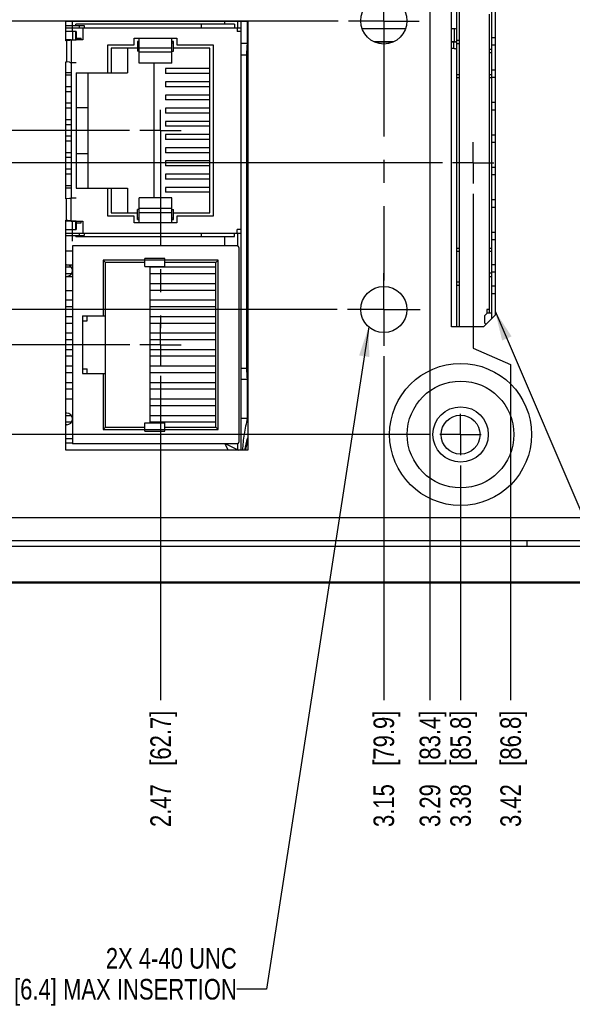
# Model space of a CAD drawing. Header units: inches. Extents: x 0 to 34, y 0 to 22.
# Tile 14 of 29: x 12.7 to 16.1, y 5.5 to 11.5. Entities that reach past the tile are written whole.
import ezdxf

# ---------------------------------------------------------------- set-up
doc = ezdxf.new("R2010")
doc.units = ezdxf.units.IN
doc.header["$LTSCALE"] = 1.87
doc.header["$MEASUREMENT"] = 0
doc.linetypes.add('CENTER', pattern=[0.6, 0.375, -0.075, 0.075, -0.075])
doc.layers.get('0').update_dxf_attribs({"linetype": 'CONTINUOUS'})
for name, color, linetype in [('02___PRT_ALL_AXES', 7, 'CONTINUOUS'), ('3_ALL_AXES', 7, 'CONTINUOUS'), ('5_ALL_CURVES', 7, 'CONTINUOUS'), ('DEFAULT_1', 7, 'CENTER'), ('DEPRESSIONS', 7, 'CONTINUOUS'), ('DETAIL', 7, 'CONTINUOUS'), ('DIMENSIONS', 7, 'CONTINUOUS')]:
    doc.layers.add(name, color=color, linetype=linetype)
doc.styles.get("Standard").update_dxf_attribs({"font": 'txt', "width": 0.8})
doc.dimstyles.new('DIMSTYLE_1', dxfattribs={"dimtxt": 0.125, "dimasz": 0.18, "dimexe": 0.125, "dimexo": 0.0625, "dimgap": 0.09, "dimtad": 0, "dimtih": 1, "dimtoh": 1, "dimlfac": 0.5, "dimzin": 4, "dimdsep": 46, "dimtxsty": 'STANDARD', "dimblk": '_FILLED', "dimblk1": '_FILLED', "dimblk2": '_FILLED', "dimcen": 0.09, "dimadec": 0, "dimazin": 0, "dimtp": 0.001, "dimtm": 0.001, "dimtfac": 1, "dimtofl": 0, "dimtmove": 0, "dimatfit": 3, "dimldrblk": '_FILLED', "dimfxl": 1, "dimtolj": 1, "dimtzin": 4, "dimarcsym": 0})
doc.dimstyles.new('DIMSTYLE_3', dxfattribs={"dimtxt": 0.125, "dimasz": 0.18, "dimexe": 0.125, "dimexo": 0.0625, "dimgap": 0.09, "dimtad": 0, "dimtih": 1, "dimtoh": 1, "dimlfac": 0.5, "dimzin": 4, "dimdsep": 46, "dimtxsty": 'STANDARD', "dimblk": '_FILLED', "dimblk1": '_FILLED', "dimblk2": '_FILLED', "dimcen": 0.09, "dimadec": 0, "dimazin": 0, "dimtp": 0.01, "dimtm": 0.01, "dimtfac": 1, "dimtofl": 0, "dimtmove": 0, "dimatfit": 3, "dimldrblk": '_FILLED', "dimfxl": 1, "dimtolj": 1, "dimtzin": 4, "dimarcsym": 0})
doc.dimstyles.get("Standard").update_dxf_attribs({"dimtxt": 0.125, "dimasz": 0.18, "dimexe": 0.125, "dimexo": 0.0625, "dimgap": 0.09, "dimtad": 0, "dimtih": 1, "dimtoh": 1, "dimzin": 4, "dimdsep": 46, "dimtxsty": 'STANDARD', "dimblk": '_FILLED', "dimblk1": '_FILLED', "dimblk2": '_FILLED', "dimcen": 0.09, "dimadec": 0, "dimazin": 0, "dimtol": 1, "dimtp": 0.02, "dimtm": 0.02, "dimtfac": 1, "dimtofl": 0, "dimtmove": 0, "dimatfit": 3, "dimldrblk": '_FILLED', "dimfxl": 1, "dimtolj": 1, "dimtzin": 4, "dimarcsym": 0})

# ---------------------------------------------------------------- blocks, each defined once
blk = doc.blocks.new('*D4')
at = {"layer": 'DIMENSIONS', "color": 2, "linetype": 'CONTINUOUS'}
blk.add_line((13.6021, 9.3207), (13.6021, 7.3519), dxfattribs=at)
at = {"layer": 'DIMENSIONS', "color": 2, "linetype": 'CONTINUOUS', "insert": (13.5396, 7.2894), "char_height": 0.125, "width": 1.125, "attachment_point": 3, "rotation": 90, "line_spacing_factor": 0.9}
blk.add_mtext('2.47{\\Ftxt.shx;\\W1.000000;\\H0.125000; }[62.7]', dxfattribs=at)
blk = doc.blocks.new('_FILLED')
at = {"color": 0, "linetype": 'BYBLOCK'}
blk.add_solid([(0, 0), (-1, 0.174), (-1, -0.174)], dxfattribs=at)
blk = doc.blocks.new('*D5')
at = {"layer": 'DIMENSIONS', "color": 2, "linetype": 'CONTINUOUS'}
blk.add_line((14.9569, 9.4395), (14.9569, 7.3519), dxfattribs=at)
at = {"layer": 'DIMENSIONS', "color": 2, "linetype": 'CONTINUOUS', "insert": (14.8944, 7.2894), "char_height": 0.125, "width": 1.125, "attachment_point": 3, "rotation": 90, "line_spacing_factor": 0.9}
blk.add_mtext('3.15{\\Ftxt.shx;\\W1.000000;\\H0.125000; }[79.9]', dxfattribs=at)
blk = doc.blocks.new('*D6')
at = {"layer": 'DIMENSIONS', "color": 2, "linetype": 'CONTINUOUS'}
blk.add_line((15.423, 8.7757), (15.423, 7.3519), dxfattribs=at)
at = {"layer": 'DIMENSIONS', "color": 2, "linetype": 'CONTINUOUS', "insert": (15.3605, 7.2894), "char_height": 0.125, "width": 1.125, "attachment_point": 3, "rotation": 90, "line_spacing_factor": 0.9}
blk.add_mtext('3.38{\\Ftxt.shx;\\W1.000000;\\H0.125000; }[85.8]', dxfattribs=at)
blk = doc.blocks.new('*D7')
at = {"layer": 'DIMENSIONS', "color": 2, "linetype": 'CONTINUOUS'}
for p, q in [((15.5001, 10.4237), (15.5001, 9.487)), ((15.5001, 9.487), (15.7271, 9.3889)), ((15.7271, 9.3889), (15.7271, 7.3519))]:
    blk.add_line(p, q, dxfattribs=at)
at = {"layer": 'DIMENSIONS', "color": 2, "linetype": 'CONTINUOUS', "insert": (15.6646, 7.2894), "char_height": 0.125, "width": 1.125, "attachment_point": 3, "rotation": 90, "line_spacing_factor": 0.9}
blk.add_mtext('3.42{\\Ftxt.shx;\\W1.000000;\\H0.125000; }[86.8]', dxfattribs=at)
blk = doc.blocks.new('*D13')
at = {"layer": 'DIMENSIONS', "color": 2, "linetype": 'CONTINUOUS'}
blk.add_line((13.4144, 9.5084), (7.8552, 9.5084), dxfattribs=at)
at = {"layer": 'DIMENSIONS', "color": 2, "linetype": 'CONTINUOUS', "insert": (7.7927, 9.5709), "char_height": 0.125, "width": 1.025, "attachment_point": 3, "line_spacing_factor": 0.9}
blk.add_mtext('.73{\\Ftxt.shx;\\W1.000000;\\H0.125000; }[18.6]', dxfattribs=at)
blk = doc.blocks.new('*D14')
at = {"layer": 'DIMENSIONS', "color": 2, "linetype": 'CONTINUOUS'}
for p, q in [((8.1496, 8.9634), (8.0429, 8.7922)), ((15.2353, 8.9634), (8.1496, 8.9634)), ((8.0429, 8.7922), (7.8552, 8.7922))]:
    blk.add_line(p, q, dxfattribs=at)
at = {"layer": 'DIMENSIONS', "color": 2, "linetype": 'CONTINUOUS', "insert": (7.7927, 8.8547), "char_height": 0.125, "width": 1.025, "attachment_point": 3, "line_spacing_factor": 0.9}
blk.add_mtext('.46{\\Ftxt.shx;\\W1.000000;\\H0.125000; }[11.7]', dxfattribs=at)
blk = doc.blocks.new('*D15')
at = {"layer": 'DIMENSIONS', "color": 2, "linetype": 'CONTINUOUS'}
blk.add_line((14.6743, 9.7221), (7.8552, 9.7221), dxfattribs=at)
at = {"layer": 'DIMENSIONS', "color": 2, "linetype": 'CONTINUOUS', "insert": (7.7927, 9.7846), "char_height": 0.125, "width": 1.025, "attachment_point": 3, "line_spacing_factor": 0.9}
blk.add_mtext('.84{\\Ftxt.shx;\\W1.000000;\\H0.125000; }[21.4]', dxfattribs=at)
blk = doc.blocks.new('*D16')
at = {"layer": 'DIMENSIONS', "color": 2, "linetype": 'CONTINUOUS'}
for p, q in [((8.1344, 10.6114), (8.0429, 10.4545)), ((15.3124, 10.6114), (8.1344, 10.6114)), ((8.0429, 10.4545), (7.8552, 10.4545))]:
    blk.add_line(p, q, dxfattribs=at)
at = {"layer": 'DIMENSIONS', "color": 2, "linetype": 'CONTINUOUS', "insert": (7.7927, 10.517), "char_height": 0.125, "width": 1.125, "attachment_point": 3, "line_spacing_factor": 0.9}
blk.add_mtext('1.29{\\Ftxt.shx;\\W1.000000;\\H0.125000; }[32.7]', dxfattribs=at)
blk = doc.blocks.new('*D17')
at = {"layer": 'DIMENSIONS', "color": 2, "linetype": 'CONTINUOUS'}
for p, q in [((8.142, 11.4721), (8.0353, 11.3314)), ((14.6804, 11.4721), (8.142, 11.4721)), ((8.0353, 11.3314), (7.8552, 11.3314))]:
    blk.add_line(p, q, dxfattribs=at)
at = {"layer": 'DIMENSIONS', "color": 2, "linetype": 'CONTINUOUS', "insert": (7.7927, 11.3939), "char_height": 0.125, "width": 1.125, "attachment_point": 3, "line_spacing_factor": 0.9}
blk.add_mtext('1.72{\\Ftxt.shx;\\W1.000000;\\H0.125000; }[43.6]', dxfattribs=at)
blk = doc.blocks.new('*D18')
at = {"layer": 'DIMENSIONS', "color": 2, "linetype": 'CONTINUOUS'}
blk.add_line((13.4134, 10.8084), (7.8552, 10.8084), dxfattribs=at)
at = {"layer": 'DIMENSIONS', "color": 2, "linetype": 'CONTINUOUS', "insert": (7.7927, 10.8709), "char_height": 0.125, "width": 1.125, "attachment_point": 3, "line_spacing_factor": 0.9}
blk.add_mtext('1.38{\\Ftxt.shx;\\W1.000000;\\H0.125000; }[35.2]', dxfattribs=at)
blk = doc.blocks.new('*D19')
at = {"layer": 'DIMENSIONS', "color": 2, "linetype": 'CONTINUOUS'}
blk.add_line((15.0494, 12.0644), (7.8552, 12.0644), dxfattribs=at)
at = {"layer": 'DIMENSIONS', "color": 2, "linetype": 'CONTINUOUS', "insert": (7.7927, 12.1269), "char_height": 0.125, "width": 1.125, "attachment_point": 3, "line_spacing_factor": 0.9}
blk.add_mtext('2.01{\\Ftxt.shx;\\W1.000000;\\H0.125000; }[51.1]', dxfattribs=at)
blk = doc.blocks.new('*D20')
at = {"layer": 'DIMENSIONS', "color": 2, "linetype": 'CONTINUOUS'}
blk.add_line((13.4464, 12.3284), (7.8552, 12.3284), dxfattribs=at)
at = {"layer": 'DIMENSIONS', "color": 2, "linetype": 'CONTINUOUS', "insert": (7.7927, 12.3909), "char_height": 0.125, "width": 1.125, "attachment_point": 3, "line_spacing_factor": 0.9}
blk.add_mtext('2.14{\\Ftxt.shx;\\W1.000000;\\H0.125000; }[54.5]', dxfattribs=at)
blk = doc.blocks.new('*D21')
at = {"layer": 'DIMENSIONS', "color": 2, "linetype": 'CONTINUOUS'}
for p, q in [((12.8641, 13.4284), (12.7549, 13.233)), ((13.4464, 13.4284), (12.8641, 13.4284)), ((12.7549, 13.233), (7.8552, 13.233))]:
    blk.add_line(p, q, dxfattribs=at)
at = {"layer": 'DIMENSIONS', "color": 2, "linetype": 'CONTINUOUS', "insert": (7.7927, 13.2955), "char_height": 0.125, "width": 1.125, "attachment_point": 3, "line_spacing_factor": 0.9}
blk.add_mtext('2.69{\\Ftxt.shx;\\W1.000000;\\H0.125000; }[68.4]', dxfattribs=at)
blk = doc.blocks.new('*D25')
at = {"layer": 'DIMENSIONS', "color": 2, "linetype": 'CONTINUOUS'}
for p, q in [((14.7579, 13.4114), (14.6332, 13.068)), ((15.2644, 13.4114), (14.7579, 13.4114)), ((14.6332, 13.068), (7.8552, 13.068))]:
    blk.add_line(p, q, dxfattribs=at)
at = {"layer": 'DIMENSIONS', "color": 2, "linetype": 'CONTINUOUS', "insert": (7.7927, 13.1305), "char_height": 0.125, "width": 1.125, "attachment_point": 3, "line_spacing_factor": 0.9}
blk.add_mtext('2.69{\\Ftxt.shx;\\W1.000000;\\H0.125000; }[68.2]', dxfattribs=at)
blk = doc.blocks.new('*D27')
at = {"layer": 'DIMENSIONS', "color": 2, "linetype": 'CONTINUOUS'}
blk.add_line((15.2371, 11.8767), (15.2371, 7.3519), dxfattribs=at)
at = {"layer": 'DIMENSIONS', "color": 2, "linetype": 'CONTINUOUS', "insert": (15.1746, 7.2894), "char_height": 0.125, "width": 1.125, "attachment_point": 3, "rotation": 90, "line_spacing_factor": 0.9}
blk.add_mtext('3.29{\\Ftxt.shx;\\W1.000000;\\H0.125000; }[83.4]', dxfattribs=at)
blk = doc.blocks.new('*D34')
at = {"layer": 'DIMENSIONS', "color": 2, "linetype": 'CONTINUOUS'}
blk.add_line((18.0168, 9.9929), (18.0168, 7.3519), dxfattribs=at)
at = {"layer": 'DIMENSIONS', "color": 2, "linetype": 'CONTINUOUS', "insert": (17.9543, 7.2894), "char_height": 0.125, "width": 1.225, "attachment_point": 3, "rotation": 90, "line_spacing_factor": 0.9}
blk.add_mtext('4.68{\\Ftxt.shx;\\W1.000000;\\H0.125000; }[118.7]', dxfattribs=at)
blk = doc.blocks.new('*D35')
at = {"layer": 'DIMENSIONS', "color": 2, "linetype": 'CONTINUOUS'}
blk.add_line((20.1268, 9.9929), (20.1268, 7.3519), dxfattribs=at)
at = {"layer": 'DIMENSIONS', "color": 2, "linetype": 'CONTINUOUS', "insert": (20.0643, 7.2894), "char_height": 0.125, "width": 1.225, "attachment_point": 3, "rotation": 90, "line_spacing_factor": 0.9}
blk.add_mtext('5.73{\\Ftxt.shx;\\W1.000000;\\H0.125000; }[145.5]', dxfattribs=at)
blk = doc.blocks.new('*D36')
at = {"layer": 'DIMENSIONS', "color": 2, "linetype": 'CONTINUOUS'}
blk.add_line((21.1818, 10.3728), (21.1818, 7.3519), dxfattribs=at)
at = {"layer": 'DIMENSIONS', "color": 2, "linetype": 'CONTINUOUS', "insert": (21.1193, 7.2894), "char_height": 0.125, "width": 1.225, "attachment_point": 3, "rotation": 90, "line_spacing_factor": 0.9}
blk.add_mtext('6.26{\\Ftxt.shx;\\W1.000000;\\H0.125000; }[158.9]', dxfattribs=at)
blk = doc.blocks.new('*D37')
at = {"layer": 'DIMENSIONS', "color": 2, "linetype": 'CONTINUOUS'}
blk.add_line((22.2368, 9.9929), (22.2368, 7.3519), dxfattribs=at)
at = {"layer": 'DIMENSIONS', "color": 2, "linetype": 'CONTINUOUS', "insert": (22.1743, 7.2894), "char_height": 0.125, "width": 1.225, "attachment_point": 3, "rotation": 90, "line_spacing_factor": 0.9}
blk.add_mtext('6.79{\\Ftxt.shx;\\W1.000000;\\H0.125000; }[172.3]', dxfattribs=at)
blk = doc.blocks.new('*D38')
at = {"layer": 'DIMENSIONS', "color": 2, "linetype": 'CONTINUOUS'}
blk.add_line((24.3468, 9.9929), (24.3468, 7.3519), dxfattribs=at)
at = {"layer": 'DIMENSIONS', "color": 2, "linetype": 'CONTINUOUS', "insert": (24.2843, 7.2894), "char_height": 0.125, "width": 1.225, "attachment_point": 3, "rotation": 90, "line_spacing_factor": 0.9}
blk.add_mtext('7.84{\\Ftxt.shx;\\W1.000000;\\H0.125000; }[199.1]', dxfattribs=at)

msp = doc.modelspace()

# ---------------------------------------------------------------- linework, layer by layer
at = {"color": 6, "linetype": 'CONTINUOUS'}
for p, q in [((15.401, 9.6164), (15.401, 11.6064)), ((15.4167, 9.6164), (15.4167, 11.6064)), ((15.6136, 9.6675), (15.6136, 11.5553)), ((15.5978, 9.702), (15.5978, 11.513)), ((15.4167, 11.3546), (15.401, 11.3546)), ((15.6136, 11.3732), (15.6331, 11.3732)), ((15.401, 11.335), (15.4167, 11.335)), ((15.6136, 11.2999), (15.5978, 11.2999)), ((15.6331, 11.326), (15.6136, 11.326)), ((15.5978, 11.2803), (15.6136, 11.2803)), ((15.6136, 11.1764), (15.6331, 11.1764)), ((15.401, 11.1477), (15.4167, 11.1477)), ((15.4167, 11.1281), (15.401, 11.1281)), ((15.5978, 11.1481), (15.6136, 11.1481)), ((15.6136, 11.1285), (15.5978, 11.1285)), ((15.6331, 11.1291), (15.6136, 11.1291)), ((15.6136, 10.9795), (15.6331, 10.9795)), ((15.6331, 10.9323), (15.6136, 10.9323)), ((15.6136, 10.7827), (15.6331, 10.7827)), ((15.6331, 10.7354), (15.6136, 10.7354)), ((15.6136, 10.5858), (15.6331, 10.5858)), ((15.6331, 10.5386), (15.6136, 10.5386)), ((15.6136, 10.389), (15.6331, 10.389)), ((15.6331, 10.3417), (15.6136, 10.3417)), ((15.6136, 10.1921), (15.6331, 10.1921)), ((15.401, 10.094), (15.4167, 10.094)), ((15.5978, 10.0944), (15.6136, 10.0944)), ((15.6331, 10.1449), (15.6136, 10.1449)), ((15.4167, 10.0743), (15.401, 10.0743)), ((15.6136, 10.0747), (15.5978, 10.0747)), ((15.6136, 9.9953), (15.6331, 9.9953)), ((15.6136, 9.9426), (15.5978, 9.9426)), ((15.5978, 9.9229), (15.6136, 9.9229)), ((15.6331, 9.948), (15.6136, 9.948)), ((15.4167, 9.8887), (15.401, 9.8887)), ((15.401, 9.869), (15.4167, 9.869)), ((15.6136, 9.8654), (15.6331, 9.8654)), ((15.6331, 9.8181), (15.6136, 9.8181)), ((15.5702, 9.6862), (15.586, 9.702)), ((15.5702, 9.639), (15.5702, 9.6862)), ((15.5978, 9.7217), (15.5821, 9.7217)), ((15.5821, 9.7217), (15.5821, 9.698)), ((15.586, 9.702), (15.6136, 9.702)), ((15.5776, 9.6316), (15.5702, 9.639))]:
    msp.add_line(p, q, dxfattribs=at)
at = {"color": 3, "linetype": 'CONTINUOUS'}
for p, q in [((13.0271, 11.3529), (13.0271, 11.4704)), ((13.0271, 11.4704), (14.1311, 11.4704)), ((14.1311, 11.4704), (14.1311, 8.8684)), ((13.0271, 10.3929), (13.0271, 11.224)), ((13.0271, 8.8684), (13.0271, 10.264)), ((14.1311, 8.8684), (13.0271, 8.8684)), ((15.8251, 8.3184), (15.8251, 8.2854))]:
    msp.add_line(p, q, dxfattribs=at)
at = {"color": 7, "linetype": 'CONTINUOUS'}
for p, q in [((13.9903, 11.4704), (13.9903, 11.4524)), ((14.069, 11.4704), (14.069, 11.4304)), ((14.089, 11.4704), (14.089, 11.4304)), ((14.1284, 11.4704), (14.1284, 11.3353)), ((13.0271, 11.4454), (13.1371, 11.4454)), ((13.0271, 11.4304), (14.0911, 11.4304)), ((13.0891, 11.4084), (13.0271, 11.4084)), ((13.0671, 11.4084), (13.0671, 11.4304)), ((13.0871, 11.4454), (13.0871, 11.4524)), ((14.0511, 11.4524), (13.0871, 11.4524)), ((13.0871, 11.3584), (13.0871, 11.4084)), ((13.0891, 11.4084), (13.0891, 11.3584)), ((13.1091, 11.4304), (13.1091, 11.4454)), ((13.1291, 11.4304), (13.1291, 11.3584)), ((13.1371, 11.4454), (13.1371, 11.4304)), ((13.85, 11.4304), (13.85, 11.4524)), ((14.0511, 11.4524), (14.0511, 11.4304)), ((14.0671, 11.4304), (14.0671, 11.4084)), ((14.0911, 11.4084), (14.0671, 11.4084)), ((14.0911, 10.1864), (14.0911, 11.4304)), ((15.0875, 11.4243), (14.8268, 11.4243)), ((15.3835, 11.4243), (15.3671, 11.4243)), ((15.3835, 11.4243), (15.3835, 11.3455)), ((13.0591, 11.3584), (13.0271, 11.3584)), ((13.0391, 11.3538), (13.0307, 11.3529)), ((13.0307, 11.3529), (13.0307, 11.224)), ((13.0891, 11.3584), (13.0591, 11.3557)), ((13.0591, 11.3557), (13.0591, 11.2211)), ((13.0891, 11.3684), (13.1191, 11.3684)), ((13.1291, 11.3584), (13.0891, 11.3584)), ((13.1191, 11.3584), (13.1191, 11.3684)), ((13.4411, 11.3284), (13.4411, 11.3684)), ((13.4411, 11.3684), (13.7011, 11.3684)), ((13.4611, 11.3484), (13.4611, 11.2884)), ((13.4711, 11.3484), (13.4611, 11.3484)), ((13.4711, 11.2175), (13.4711, 11.3684)), ((13.6711, 11.2175), (13.6711, 11.3684)), ((13.6811, 11.3484), (13.6711, 11.3484)), ((13.6811, 11.2884), (13.6811, 11.3484)), ((13.7011, 11.3684), (13.7011, 11.3284)), ((13.2811, 11.1584), (13.2811, 11.3284)), ((13.2811, 11.3284), (13.4411, 11.3284)), ((13.3011, 11.3084), (13.3011, 11.1584)), ((13.4611, 11.3084), (13.3011, 11.3084)), ((13.4011, 11.3084), (13.4011, 11.1584)), ((13.4711, 11.3384), (13.4611, 11.3384)), ((13.4711, 11.2884), (13.4611, 11.2884)), ((13.6711, 11.3084), (13.4711, 11.3084)), ((13.6811, 11.3384), (13.6711, 11.3384)), ((13.6711, 11.2884), (13.6811, 11.2884)), ((13.9011, 11.3084), (13.6811, 11.3084)), ((13.7011, 11.3284), (13.9211, 11.3284)), ((13.9011, 10.3084), (13.9011, 11.3084)), ((13.9211, 11.3284), (13.9211, 10.2884)), ((14.1284, 11.3354), (14.0911, 11.3353)), ((15.016, 11.3455), (14.8983, 11.3455)), ((15.0119, 11.3441), (14.9024, 11.3441)), ((15.3835, 11.3455), (15.3671, 11.3455)), ((15.3821, 11.3441), (15.3671, 11.3441)), ((15.3821, 11.3047), (15.3671, 11.3047)), ((15.3821, 11.3441), (15.3835, 11.3455)), ((15.3821, 11.3047), (15.3821, 11.3441)), ((13.6711, 11.2824), (13.4711, 11.2824)), ((14.0911, 11.2668), (14.1311, 11.2668)), ((14.1231, 11.2668), (14.1231, 9.366)), ((13.0487, 11.2221), (13.0307, 11.224)), ((13.0891, 11.2184), (13.0591, 11.2211)), ((13.0591, 11.2184), (13.0591, 10.3984)), ((13.0891, 11.2184), (13.0591, 11.2184)), ((13.6711, 11.2175), (13.4711, 11.2175)), ((13.5611, 11.2175), (13.5611, 10.3993)), ((13.6311, 11.1834), (13.6311, 11.1534)), ((13.9011, 11.1834), (13.6311, 11.1834)), ((13.0591, 11.1584), (13.0271, 11.1584)), ((13.0591, 11.1434), (13.0271, 11.1434)), ((13.0891, 11.1584), (13.0891, 10.4584)), ((13.0891, 11.1584), (13.4011, 11.1584)), ((13.1611, 11.1584), (13.1611, 10.4584)), ((13.9011, 11.1534), (13.6311, 11.1534)), ((13.0591, 11.0734), (13.0271, 11.0734)), ((13.6311, 11.1034), (13.6311, 11.0734)), ((13.9011, 11.1034), (13.6311, 11.1034)), ((13.9011, 11.0734), (13.6311, 11.0734)), ((13.0591, 11.0434), (13.0271, 11.0434)), ((13.6311, 11.0234), (13.6311, 10.9934)), ((13.9011, 11.0234), (13.6311, 11.0234)), ((13.9011, 10.9934), (13.6311, 10.9934)), ((13.0591, 10.9734), (13.0271, 10.9734)), ((13.0591, 10.9434), (13.0271, 10.9434)), ((13.0891, 10.9484), (13.1611, 10.9484)), ((13.6311, 10.9434), (13.6311, 10.9134)), ((13.9011, 10.9434), (13.6311, 10.9434)), ((13.0591, 10.8734), (13.0271, 10.8734)), ((13.9011, 10.9134), (13.6311, 10.9134)), ((13.0591, 10.8434), (13.0271, 10.8434)), ((13.6311, 10.8634), (13.6311, 10.8334)), ((13.9011, 10.8634), (13.6311, 10.8634)), ((13.9011, 10.8334), (13.6311, 10.8334)), ((13.0591, 10.7734), (13.0271, 10.7734)), ((13.6311, 10.7834), (13.6311, 10.7534)), ((13.9011, 10.7834), (13.6311, 10.7834)), ((13.9011, 10.7534), (13.6311, 10.7534)), ((13.0591, 10.7434), (13.0271, 10.7434)), ((13.6311, 10.7034), (13.6311, 10.6734)), ((13.9011, 10.7034), (13.6311, 10.7034)), ((13.0591, 10.6734), (13.0271, 10.6734)), ((13.0591, 10.6434), (13.0271, 10.6434)), ((13.0891, 10.6684), (13.1611, 10.6684)), ((13.9011, 10.6734), (13.6311, 10.6734)), ((13.0591, 10.5734), (13.0271, 10.5734)), ((13.6311, 10.6234), (13.6311, 10.5934)), ((13.9011, 10.6234), (13.6311, 10.6234)), ((13.9011, 10.5934), (13.6311, 10.5934)), ((13.0591, 10.5434), (13.0271, 10.5434)), ((13.6311, 10.5434), (13.6311, 10.5134)), ((13.9011, 10.5434), (13.6311, 10.5434)), ((13.9011, 10.5134), (13.6311, 10.5134)), ((13.0591, 10.4734), (13.0271, 10.4734)), ((13.0591, 10.4584), (13.0271, 10.4584)), ((13.0891, 10.4584), (13.4011, 10.4584)), ((13.2811, 10.2884), (13.2811, 10.4584)), ((13.3011, 10.4584), (13.3011, 10.3084)), ((13.4011, 10.4584), (13.4011, 10.3084)), ((13.6311, 10.4634), (13.6311, 10.4334)), ((13.9011, 10.4634), (13.6311, 10.4634)), ((13.0487, 10.3948), (13.0307, 10.3929)), ((13.0307, 10.264), (13.0307, 10.3929)), ((13.0891, 10.3984), (13.0591, 10.3957)), ((13.0891, 10.3984), (13.0591, 10.3984)), ((13.0591, 10.2611), (13.0591, 10.3957)), ((13.4711, 10.2484), (13.4711, 10.3993)), ((13.6711, 10.3993), (13.4711, 10.3993)), ((13.9011, 10.4334), (13.6311, 10.4334)), ((13.6711, 10.2484), (13.6711, 10.3993)), ((13.6711, 10.3344), (13.4711, 10.3344)), ((13.4411, 10.2884), (13.2811, 10.2884)), ((13.3011, 10.3084), (13.4611, 10.3084)), ((13.4411, 10.2484), (13.4411, 10.2884)), ((13.4611, 10.2684), (13.4611, 10.3284)), ((13.4711, 10.3284), (13.4611, 10.3284)), ((13.4611, 10.2784), (13.4711, 10.2784)), ((13.6711, 10.3084), (13.4711, 10.3084)), ((13.6711, 10.3284), (13.6811, 10.3284)), ((13.6711, 10.2784), (13.6811, 10.2784)), ((13.6811, 10.2684), (13.6811, 10.3284)), ((13.6811, 10.3084), (13.9011, 10.3084)), ((13.7011, 10.2884), (13.7011, 10.2484)), ((13.9211, 10.2884), (13.7011, 10.2884)), ((13.0591, 10.2584), (13.0271, 10.2584)), ((13.0391, 10.263), (13.0307, 10.264)), ((13.0891, 10.2584), (13.0591, 10.2611)), ((13.0871, 10.2084), (13.0871, 10.2584)), ((13.0891, 10.2584), (13.0891, 10.2084)), ((13.0891, 10.2584), (13.1291, 10.2584)), ((13.0891, 10.2484), (13.1191, 10.2484)), ((13.1191, 10.2484), (13.1191, 10.2584)), ((13.1291, 10.2584), (13.1291, 10.1864)), ((13.7011, 10.2484), (13.4411, 10.2484)), ((13.4611, 10.2684), (13.4711, 10.2684)), ((13.6711, 10.2684), (13.6811, 10.2684)), ((13.0271, 10.2084), (13.0891, 10.2084)), ((13.0271, 10.1864), (14.0911, 10.1864)), ((13.0271, 10.1714), (13.1371, 10.1714)), ((13.0671, 10.1864), (13.0671, 10.2084)), ((13.0871, 10.1644), (13.0871, 10.1714)), ((13.0871, 10.1644), (14.0511, 10.1644)), ((13.1091, 10.1714), (13.1091, 10.1864)), ((13.1371, 10.1864), (13.1371, 10.1714)), ((13.85, 10.1644), (13.85, 10.1864)), ((13.9903, 10.1644), (13.9903, 10.1084)), ((14.0511, 10.1644), (14.0511, 10.1864)), ((14.0671, 10.1864), (14.0671, 10.2084)), ((14.0911, 10.2084), (14.0671, 10.2084)), ((14.069, 10.1864), (14.069, 10.1084)), ((14.089, 10.1864), (14.089, 9.366)), ((13.0671, 10.1084), (13.0671, 8.9084)), ((14.0671, 10.1084), (13.0671, 10.1084)), ((14.0771, 10.0984), (14.0771, 8.9184)), ((13.0271, 9.9934), (13.0671, 9.9934)), ((13.0588, 9.9784), (13.0271, 9.9784)), ((13.2531, 10.0224), (13.2531, 9.6834)), ((13.2531, 10.0224), (13.2671, 10.0084)), ((13.9511, 10.0224), (13.2531, 10.0224)), ((13.2671, 9.0084), (13.2671, 10.0084)), ((13.5071, 10.0084), (13.2671, 10.0084)), ((13.5071, 9.9824), (13.5071, 10.0324)), ((13.6271, 10.0324), (13.5071, 10.0324)), ((13.5071, 9.9824), (13.6271, 9.9824)), ((13.5371, 9.9824), (13.5371, 9.0344)), ((13.9371, 9.9784), (13.5371, 9.9784)), ((13.6271, 9.9824), (13.6271, 10.0324)), ((13.9371, 10.0084), (13.6271, 10.0084)), ((13.9511, 10.0224), (13.9371, 10.0084)), ((13.9371, 9.0084), (13.9371, 10.0084)), ((13.9511, 8.9944), (13.9511, 10.0224)), ((13.0588, 9.9384), (13.0271, 9.9384)), ((13.0271, 9.9234), (13.0671, 9.9234)), ((13.9371, 9.9384), (13.5371, 9.9384)), ((13.9371, 9.8784), (13.5371, 9.8784)), ((13.0271, 9.8384), (13.0671, 9.8384)), ((13.9371, 9.8384), (13.5371, 9.8384)), ((13.0671, 9.7784), (13.0271, 9.7784)), ((13.0671, 9.7384), (13.0271, 9.7384)), ((13.9371, 9.7784), (13.5371, 9.7784)), ((13.9371, 9.7384), (13.5371, 9.7384)), ((13.0671, 9.6784), (13.0271, 9.6784)), ((13.1271, 9.6834), (13.1271, 9.3334)), ((13.1271, 9.6834), (13.2671, 9.6834)), ((13.1571, 9.6534), (13.1571, 9.6834)), ((13.9371, 9.6784), (13.5371, 9.6784)), ((13.0671, 9.6384), (13.0271, 9.6384)), ((13.1271, 9.6534), (13.1571, 9.6534)), ((13.9371, 9.6384), (13.5371, 9.6384)), ((13.0671, 9.5784), (13.0271, 9.5784)), ((13.9371, 9.5784), (13.5371, 9.5784)), ((13.0671, 9.5384), (13.0271, 9.5384)), ((13.9371, 9.5384), (13.5371, 9.5384)), ((13.0671, 9.4784), (13.0271, 9.4784)), ((13.0671, 9.4384), (13.0271, 9.4384)), ((13.9371, 9.4784), (13.5371, 9.4784)), ((13.9371, 9.4384), (13.5371, 9.4384)), ((13.0671, 9.3784), (13.0271, 9.3784)), ((13.9371, 9.3784), (13.5371, 9.3784)), ((13.0671, 9.3384), (13.0271, 9.3384)), ((13.1271, 9.3634), (13.1571, 9.3634)), ((13.1271, 9.3334), (13.2671, 9.3334)), ((13.1571, 9.3334), (13.1571, 9.3634)), ((13.2531, 9.3334), (13.2531, 8.9944)), ((13.9371, 9.3384), (13.5371, 9.3384)), ((14.089, 9.366), (14.1311, 9.366)), ((14.089, 9.366), (14.089, 9.2974)), ((13.0671, 9.2784), (13.0271, 9.2784)), ((13.9371, 9.2784), (13.5371, 9.2784)), ((14.089, 9.2974), (14.089, 9.062)), ((14.1284, 9.2974), (14.089, 9.2974)), ((14.1284, 9.2974), (14.1284, 9.062)), ((13.0671, 9.2384), (13.0271, 9.2384)), ((13.9371, 9.2384), (13.5371, 9.2384)), ((13.9371, 9.1784), (13.5371, 9.1784)), ((13.9371, 9.1384), (13.5371, 9.1384)), ((13.0321, 9.0934), (13.0271, 9.0934)), ((13.0599, 9.0784), (13.0271, 9.0784)), ((13.9371, 9.0784), (13.5371, 9.0784)), ((13.0588, 9.0384), (13.0271, 9.0384)), ((13.0321, 9.0234), (13.0271, 9.0234)), ((13.5071, 8.9844), (13.5071, 9.0344)), ((13.5071, 9.0344), (13.6271, 9.0344)), ((13.9371, 9.0384), (13.5371, 9.0384)), ((13.6271, 8.9844), (13.6271, 9.0344)), ((14.1284, 9.062), (14.089, 9.062)), ((13.2531, 8.9944), (13.2671, 9.0084)), ((13.2531, 8.9944), (13.9511, 8.9944)), ((13.2671, 9.0084), (13.5071, 9.0084)), ((13.5071, 8.9844), (13.6271, 8.9844)), ((13.6271, 9.0084), (13.9371, 9.0084)), ((13.9511, 8.9944), (13.9371, 9.0084)), ((13.0671, 8.911), (13.0271, 8.911)), ((14.0671, 8.9084), (13.0671, 8.9084)), ((13.9916, 8.9084), (14.0116, 8.8683)), ((14.0283, 8.892), (13.9954, 8.9084)), ((14.069, 8.9084), (14.069, 8.8716)), ((14.0893, 8.9443), (14.0895, 8.899)), ((14.0895, 8.899), (14.0896, 8.8685)), ((14.069, 8.8716), (14.0283, 8.892)), ((14.069, 8.8716), (14.0722, 8.8684)), ((16.5271, 8.2854), (10.8671, 8.2854)), ((10.8585, 8.0642), (16.5805, 8.0642)), ((16.5271, 8.0694), (10.8671, 8.0694))]:
    msp.add_line(p, q, dxfattribs=at)
at = {"color": 40, "linetype": 'CONTINUOUS'}
for p, q in [((13.0591, 11.3584), (13.0891, 11.3584)), ((13.0591, 10.2584), (13.0891, 10.2584))]:
    msp.add_line(p, q, dxfattribs=at)
at = {"color": 7, "linetype": 'CONTINUOUS'}
msp.add_circle((15.423, 8.9634), 0.1181, dxfattribs=at)
for centre, radius, start, end in [((15.3835, 11.2668), 0.1575, 83.57882, 89.98568), ((13.27, 9.4829), 1.8852, 97.29128, 97.41764), ((13.1403, 10.3695), 0.9895, 95.31162, 95.87505), ((13.4183, 7.3597), 4.0121, 95.1363, 95.28543), ((14.2692, 11.2673), 0.1565, 152.29717, 154.20484), ((15.382, 11.2654), 0.0786, 77.89363, 89.9463), ((15.3835, 11.2664), 0.0791, 78.28581, 89.98862), ((15.3819, 11.2645), 0.0796, 75.11051, 77.91992), ((15.3836, 11.2668), 0.0787, 76.41601, 78.2835), ((13.27, 13.0939), 1.8852, 262.58236, 262.70872), ((13.4183, 15.2171), 4.0121, 264.71457, 264.8637), ((13.27, 8.5229), 1.8852, 97.29128, 97.41764), ((13.4183, 6.3997), 4.0121, 95.1363, 95.28543), ((13.27, 12.1339), 1.8852, 262.58236, 262.70872), ((13.1403, 11.2473), 0.9895, 264.12495, 264.68838), ((13.4183, 14.2571), 4.0121, 264.71457, 264.8637), ((14.0671, 10.0984), 0.01, 0, 90), ((13.0321, 9.9584), 0.035, 270, 90), ((14.2696, 9.3657), 0.1569, 205.8136, 207.71819), ((13.0321, 9.0584), 0.035, 270, 90), ((37.4858, 9.0687), 23.3968, 180.01651, 180.30476), ((14.4168, 8.8384), 0.3649, 141.58231, 142.22053), ((14.0671, 8.9184), 0.01, 270, 360), ((14.4168, 8.8384), 0.3059, 160.18765, 174.37379), ((14.4168, 8.8384), 0.3007, 162.31504, 173.91645), ((14.0301, 8.8716), 0.0389, 355.18989, 359.97187)]:
    msp.add_arc(centre, radius, start, end, dxfattribs=at)
for points in [[(14.1284, 11.3353), (14.1252, 11.3126), (14.1231, 11.2897), (14.1231, 11.2668)], [(15.4013, 11.2997), (15.3955, 11.3029), (15.3887, 11.3047), (15.3821, 11.3047)], [(14.1231, 9.366), (14.1231, 9.3431), (14.1252, 9.3201), (14.1284, 9.2974)]]:
    msp.add_open_spline(points, degree=3, dxfattribs=at)
msp.add_open_spline([(14.1284, 9.062), (14.1212, 9.0304), (14.1076, 8.967), (14.1003, 8.9025), (14.0989, 8.8702)], degree=3, knots=[0, 0, 0, 0, 0.50073, 1, 1, 1, 1], dxfattribs=at)
at = {"layer": '02___PRT_ALL_AXES', "color": 7, "linetype": 'CENTER'}
for p, q in [((14.9569, 11.4721), (14.9569, 11.6861)), ((14.9569, 11.4721), (14.7429, 11.4721)), ((14.9569, 11.4721), (14.9569, 9.8988)), ((14.9569, 11.4721), (15.1709, 11.4721)), ((15.5001, 10.6114), (15.5001, 10.7366)), ((15.5001, 10.6114), (15.3749, 10.6114)), ((15.5001, 10.6114), (15.5001, 10.4862)), ((15.5001, 10.6114), (15.6253, 10.6114)), ((15.423, 8.9634), (15.423, 9.0886)), ((15.423, 8.9634), (15.2978, 8.9634)), ((15.423, 8.9634), (15.5482, 8.9634)), ((15.423, 8.9634), (15.423, 8.8382))]:
    msp.add_line(p, q, dxfattribs=at)
at = {"layer": '02___PRT_ALL_AXES', "color": 3, "linetype": 'CONTINUOUS'}
for p, q in [((15.3671, 9.6164), (15.3671, 11.6064)), ((15.6331, 11.5357), (15.6331, 9.6871)), ((15.6331, 9.6871), (15.5624, 9.6164)), ((15.5624, 9.6164), (15.3671, 9.6164)), ((16.2311, 8.4584), (10.4298, 8.4584)), ((16.2981, 8.3184), (10.4298, 8.3184))]:
    msp.add_line(p, q, dxfattribs=at)
for centre in [(14.9571, 11.4724), (14.9571, 9.7224)]:
    msp.add_circle(centre, 0.14, dxfattribs=at)
at = {"layer": '3_ALL_AXES', "color": 7, "linetype": 'CONTINUOUS'}
for p, q in [((13.0271, 10.0784), (13.0671, 10.0784)), ((13.0671, 9.1784), (13.0271, 9.1784)), ((13.0671, 8.9384), (13.0271, 8.9384))]:
    msp.add_line(p, q, dxfattribs=at)
at = {"layer": '5_ALL_CURVES', "color": 40, "linetype": 'CONTINUOUS'}
for p, q in [((13.0671, 11.4304), (13.0671, 11.4704)), ((13.0671, 11.4084), (13.0671, 11.3564)), ((13.0671, 10.2084), (13.0671, 10.2604)), ((13.0671, 10.1364), (13.0671, 10.1864))]:
    msp.add_line(p, q, dxfattribs=at)
at = {"layer": 'DEFAULT_1', "color": 7, "linetype": 'CENTER'}
for p, q in [((13.6011, 10.8084), (13.6011, 10.9336)), ((13.6011, 10.8084), (13.4759, 10.8084)), ((13.6011, 10.8084), (13.6011, 9.6091)), ((13.6011, 10.8084), (13.7263, 10.8084)), ((14.9569, 9.7221), (14.9569, 9.9422)), ((14.9569, 9.7221), (14.7368, 9.7221)), ((14.9569, 9.7221), (14.9569, 9.502)), ((14.9569, 9.7221), (15.177, 9.7221)), ((13.6021, 9.5084), (13.6021, 9.6336)), ((13.6021, 9.5084), (13.4769, 9.5084)), ((13.6021, 9.5084), (13.6021, 9.3832)), ((13.6021, 9.5084), (13.7273, 9.5084))]:
    msp.add_line(p, q, dxfattribs=at)
at = {"layer": 'DEPRESSIONS', "color": 3, "linetype": 'CONTINUOUS'}
for radius in [0.4308, 0.3239, 0.168]:
    msp.add_circle((15.4231, 8.9644), radius, dxfattribs=at)

# ---------------------------------------------------------------- texts
at = {"layer": 'DETAIL', "color": 2, "linetype": 'CONTINUOUS', "insert": (14.0647, 5.8495), "char_height": 0.125, "width": 2.3, "attachment_point": 3, "line_spacing_factor": 0.9}
msp.add_mtext('2X 4-40 UNC\\P.25 [6.4] MAX INSERTION', dxfattribs=at)

# ---------------------------------------------------------------- dimensions: what is measured, and where the dimension line sits
at = {"layer": 'DIMENSIONS', "color": 2, "linetype": 'CONTINUOUS'}
for feature_location, offset, dtype, origin, dimstyle, picture, middle in [((13.4464, 13.4284), (-5.5913, -0.1954), 0, (13.5089, 8.0401), 'DIMSTYLE_3', '*D21', (7.2302, 13.233)), ((15.2644, 13.4114), (-7.4093, -0.3434), 0, (15.3269, 8.0401), 'DIMSTYLE_3', '*D25', (7.2302, 13.068)), ((13.4464, 12.3284), (-5.5913, 0), 0, (13.5089, 8.0401), 'DIMSTYLE_3', '*D20', (7.2302, 12.3284)), ((15.0494, 12.0644), (-7.1943, 0), 0, (15.1119, 8.0401), 'DIMSTYLE_3', '*D19', (7.2302, 12.0644)), ((15.2371, 11.8767), (0, -4.5248), 1, (8.6667, 11.9392), 'DIMSTYLE_3', '*D27', (15.2371, 6.7269)), ((14.6804, 11.4721), (-6.8252, -0.1407), 0, (14.7429, 8.0401), 'DIMSTYLE_3', '*D17', (7.2302, 11.3314)), ((13.4134, 10.8084), (-5.5583, 0), 0, (13.4759, 8.0401), 'DIMSTYLE_3', '*D18', (7.2302, 10.8084)), ((15.3124, 10.6114), (-7.4573, -0.1569), 0, (15.3749, 8.0401), 'DIMSTYLE_3', '*D16', (7.2302, 10.4545)), ((15.5001, 10.4237), (0.2269, -3.0718), 0, (8.6667, 10.4862), 'DIMSTYLE_1', '*D7', (15.7271, 6.7269)), ((21.1818, 10.3728), (0, -3.0209), 1, (8.6667, 10.4353), 'DIMSTYLE_3', '*D36', (21.1818, 6.6769)), ((18.0168, 9.9929), (0, -2.641), 1, (8.6667, 10.0554), 'DIMSTYLE_3', '*D34', (18.0168, 6.6769)), ((20.1268, 9.9929), (0, -2.641), 1, (8.6667, 10.0554), 'DIMSTYLE_3', '*D35', (20.1268, 6.6769)), ((22.2368, 9.9929), (0, -2.641), 1, (8.6667, 10.0554), 'DIMSTYLE_3', '*D37', (22.2368, 6.6769)), ((24.3468, 9.9929), (0, -2.641), 1, (8.6667, 10.0554), 'DIMSTYLE_3', '*D38', (24.3468, 6.6769)), ((14.6743, 9.7221), (-6.8191, 0), 0, (14.7368, 8.0401), 'DIMSTYLE_3', '*D15', (7.2802, 9.7221)), ((13.4144, 9.5084), (-5.5593, 0), 0, (13.4769, 8.0401), 'DIMSTYLE_3', '*D13', (7.2802, 9.5084)), ((14.9569, 9.4395), (0, -2.0875), 1, (8.6667, 9.502), 'DIMSTYLE_1', '*D5', (14.9569, 6.7269)), ((13.6021, 9.3207), (0, -1.9688), 1, (8.6667, 9.3832), 'DIMSTYLE_1', '*D4', (13.6021, 6.7269)), ((15.2353, 8.9634), (-7.3801, -0.1712), 0, (15.2978, 8.0401), 'DIMSTYLE_3', '*D14', (7.2802, 8.7922)), ((15.423, 8.7757), (0, -1.4238), 1, (8.6667, 8.8382), 'DIMSTYLE_1', '*D6', (15.423, 6.7269))]:
    dim = msp.add_ordinate_dim(feature_location=feature_location, offset=offset, dtype=dtype, origin=origin, dimstyle=dimstyle, override={"dimtad": 1, "dimtih": 0, "dimtoh": 0}, dxfattribs=at)
    dim.commit()
    dim.dimension.update_dxf_attribs({"geometry": picture, "text_midpoint": middle})

# ---------------------------------------------------------------- leaders
at = {"layer": 'DETAIL', "color": 2, "linetype": 'CONTINUOUS'}
for points in [[(15.6331, 9.7122), (17.3112, 5.7894), (17.4912, 5.7894)], [(14.8655, 9.6166), (14.2447, 5.5995), (14.0647, 5.5995)]]:
    msp.add_leader(points, dimstyle='STANDARD', override={"dimtad": 0}, dxfattribs=at)

doc.saveas('drawing.dxf')
